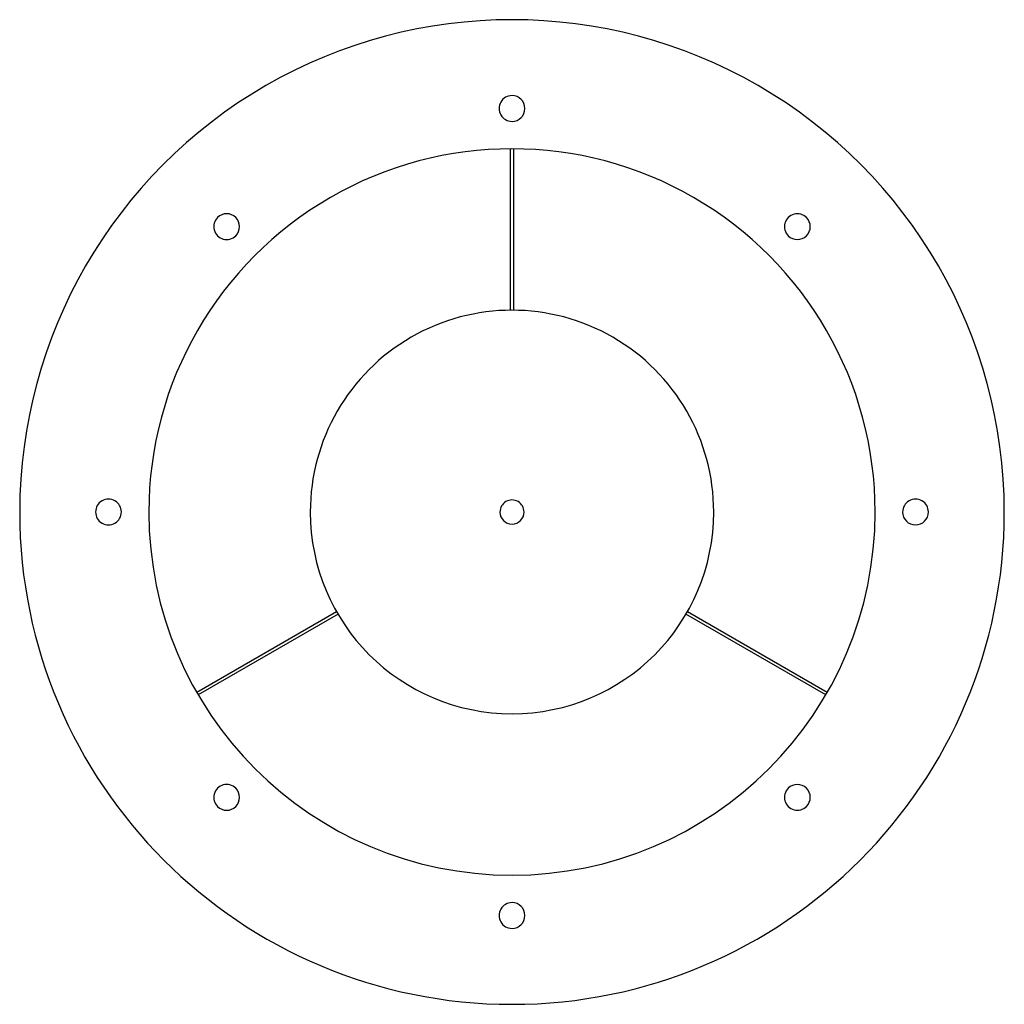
# Model space of a CAD drawing. Header units: millimetres. Extents: x -305 to 305, y -305 to 305.
import ezdxf

# ---------------------------------------------------------------- set-up
doc = ezdxf.new("R2010")
doc.units = ezdxf.units.MM
doc.layers.add('HIDDEN', color=7, linetype='Continuous')
doc.layers.add('THICK', color=7, linetype='Continuous')

msp = doc.modelspace()

# ---------------------------------------------------------------- linework, layer by layer
at = {"layer": 'HIDDEN'}
for p, q in [((-1, 225), (-1, 225)), ((1, 225), (1, 225)), ((-1, 125), (-1, 125)), ((1, 125), (1, 125)), ((-108.75, -61.63), (-108.75, -61.63)), ((-107.75, -63.36), (-107.75, -63.36)), ((107.75, -63.36), (107.75, -63.36)), ((108.75, -61.63), (108.75, -61.63)), ((-195.35, -111.63), (-195.35, -111.63)), ((-194.35, -113.36), (-194.35, -113.36)), ((194.35, -113.36), (194.35, -113.36)), ((195.35, -111.63), (195.35, -111.63))]:
    msp.add_line(p, q, dxfattribs=at)
for start, end in [(0, 180.00002), (180.00002, 0)]:
    msp.add_arc((0, 0), 7.45, start, end, dxfattribs=at)
at = {"layer": 'THICK'}
for p, q in [((-1, 125), (-1, 225)), ((1, 225), (1, 125)), ((-195.35, -111.63), (-108.75, -61.63)), ((-107.75, -63.36), (-194.35, -113.36)), ((194.35, -113.36), (107.75, -63.36)), ((108.75, -61.63), (195.35, -111.63))]:
    msp.add_line(p, q, dxfattribs=at)
for centre, radius, start, end in [((0, 0), 305, 0, 180.00002), ((0, 250), 8, 89.99998, 270.00002), ((0, 250), 8, 270.00002, 89.99998), ((0, 0), 225, 0, 180.00002), ((-176.78, 176.78), 8, 315.00001, 134.99997), ((176.78, 176.78), 8, 44.99999, 225.00003), ((-176.78, 176.78), 8, 134.99997, 315.00001), ((176.78, 176.78), 8, 225.00003, 44.99999), ((0, 0), 125, 0, 180.00002), ((-250, 0), 8, 0, 180.00002), ((250, 0), 8, 0, 180.00002), ((0, 0), 305, 180.00002, 0), ((-250, 0), 8, 179.99998, 0), ((0, 0), 225, 180.00002, 0), ((0, 0), 125, 180.00002, 0), ((250, 0), 8, 180.00002, 0), ((-176.78, -176.78), 8, 44.99999, 225.00003), ((176.78, -176.78), 8, 315.00001, 134.99997), ((-176.78, -176.78), 8, 225.00003, 44.99999), ((176.78, -176.78), 8, 134.99997, 315.00001), ((0, -250), 8, 89.99998, 270.00002), ((0, -250), 8, 270.00002, 89.99998)]:
    msp.add_arc(centre, radius, start, end, dxfattribs=at)

doc.saveas('drawing.dxf')
